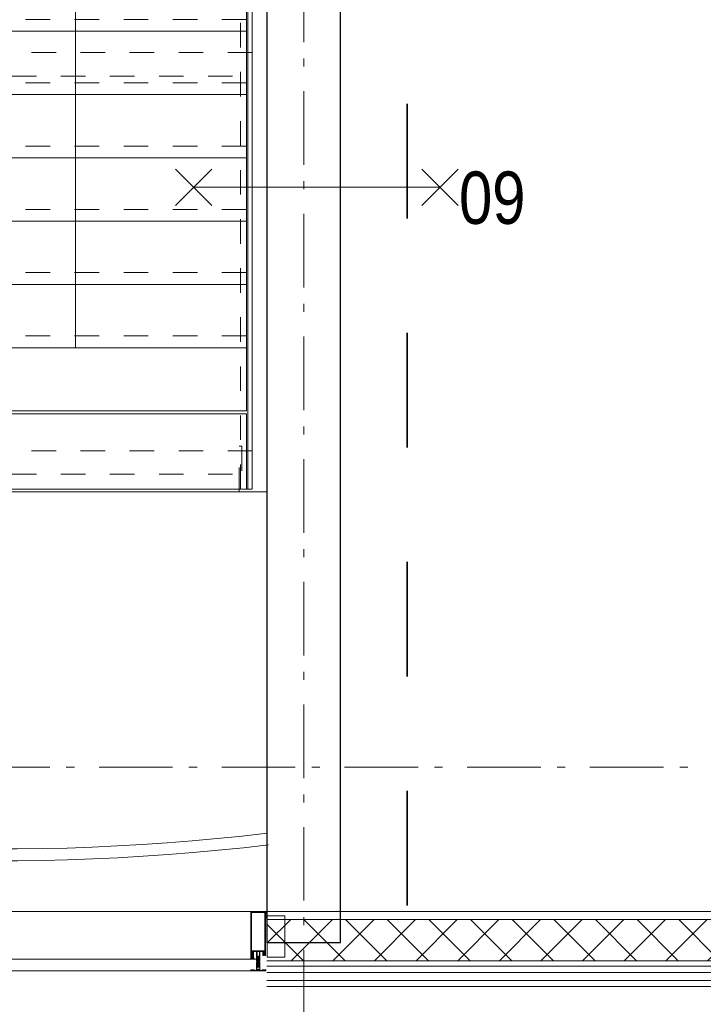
# Model space of a CAD drawing. Header units: millimetres. Extents: x 45699 to 251499, y 244 to 86446.
# Tile 139 of 240: x 229365 to 231686, y 8235 to 11579. Entities that reach past the tile are written whole.
import ezdxf

# ---------------------------------------------------------------- set-up
doc = ezdxf.new("R2010")
doc.units = ezdxf.units.MM
doc.header["$LTSCALE"] = 400
for name, pattern in [('STYLE_01', [0.416641, 0.208282, -0.208359]), ('STYLE_06', [1.041641, 0.625, -0.208282, 0.069427, -0.138931]), ('STYLE_16', [0.177165, 0.11811, -0.059055]), ('STYLE_22', [1.944444, 0.972222, -0.972222])]:
    doc.linetypes.add(name, pattern=pattern)
for name, color, linetype, lineweight in [('BA-Brandveiligheid', 7, 'Continuous', 15), ('Buitenkozijnen', 140, 'Continuous', 15), ('Fragmentaanduiding', 1, 'STYLE_22', 35), ('leuning', 43, 'Continuous', 5), ('Lijn-afbreek', 140, 'STYLE_06', 15), ('mat-beton (ihwg)', 5, 'Continuous', 25), ('None', 7, 'Continuous', 9)]:
    doc.layers.add(name, color=color, linetype=linetype, lineweight=lineweight)
doc.styles.add('Arial Narrow', font='ARIALN.TTF', dxfattribs={"height": 222.25})

# ---------------------------------------------------------------- blocks, each defined once
blk = doc.blocks.new('*U455')
at = {"layer": 'Lijn-afbreek', "color": 43, "linetype": 'Continuous', "lineweight": 9}
for p, q in [((40141.1, -32440), (40141.1, -32200)), ((41251.1, -32440), (41251.1, -32200)), ((41251.1, -32225), (40141.1, -32225))]:
    blk.add_line(p, q, dxfattribs=at)
at = {"layer": 'Lijn-afbreek', "color": 43, "linetype": 'STYLE_01', "lineweight": 9}
blk.add_line((41251.1, -32400), (40141.1, -32400), dxfattribs=at)
blk = doc.blocks.new('*U456')
at = {"layer": 'Lijn-afbreek', "color": 43, "linetype": 'STYLE_01', "lineweight": 9}
blk.add_line((41251.1, -32615), (40141.1, -32615), dxfattribs=at)
at = {"layer": 'Lijn-afbreek', "color": 43, "linetype": 'Continuous', "lineweight": 9}
for p, q in [((41251.1, -32655), (40141.1, -32655)), ((40141.1, -32895), (40141.1, -32655)), ((41251.1, -32895), (41251.1, -32655))]:
    blk.add_line(p, q, dxfattribs=at)
blk = doc.blocks.new('*U457')
at = {"layer": 'Lijn-afbreek', "color": 43, "linetype": 'STYLE_01', "lineweight": 9}
blk.add_line((41251.1, -32830), (40141.1, -32830), dxfattribs=at)
at = {"layer": 'Lijn-afbreek', "color": 43, "linetype": 'Continuous', "lineweight": 9}
for p, q in [((41251.1, -32870), (40141.1, -32870)), ((40141.1, -33110), (40141.1, -32870)), ((41251.1, -33110), (41251.1, -32870))]:
    blk.add_line(p, q, dxfattribs=at)
blk = doc.blocks.new('*U458')
at = {"layer": 'Lijn-afbreek', "color": 43, "linetype": 'STYLE_01', "lineweight": 9}
blk.add_line((41251.1, -32400), (40141.1, -32400), dxfattribs=at)
at = {"layer": 'Lijn-afbreek', "color": 43, "linetype": 'Continuous', "lineweight": 9}
for p, q in [((41251.1, -32440), (40141.1, -32440)), ((40141.1, -32680), (40141.1, -32440)), ((41251.1, -32680), (41251.1, -32440))]:
    blk.add_line(p, q, dxfattribs=at)
blk = doc.blocks.new('*U459')
at = {"layer": 'Lijn-afbreek', "color": 43, "linetype": 'Continuous', "lineweight": 9}
for p, q in [((40141.1, -32225), (40141.1, -31985)), ((41251.1, -32225), (41251.1, -31985)), ((41251.1, -32010), (40141.1, -32010))]:
    blk.add_line(p, q, dxfattribs=at)
at = {"layer": 'Lijn-afbreek', "color": 43, "linetype": 'STYLE_01', "lineweight": 9}
blk.add_line((41251.1, -32185), (40141.1, -32185), dxfattribs=at)
blk = doc.blocks.new('*U460')
at = {"layer": 'Lijn-afbreek', "color": 43, "linetype": 'Continuous', "lineweight": 9}
for p, q in [((40141.1, -32010), (40141.1, -31770)), ((41251.1, -32010), (41251.1, -31770)), ((41251.1, -31795), (40141.1, -31795))]:
    blk.add_line(p, q, dxfattribs=at)
at = {"layer": 'Lijn-afbreek', "color": 43, "linetype": 'STYLE_01', "lineweight": 9}
blk.add_line((41251.1, -31970), (40141.1, -31970), dxfattribs=at)
blk = doc.blocks.new('*U461')
at = {"layer": 'Lijn-afbreek', "color": 43, "linetype": 'Continuous', "lineweight": 9}
for p, q in [((40141.1, -31795), (40141.1, -31555)), ((41251.1, -31795), (41251.1, -31555)), ((41251.1, -31580), (40141.1, -31580))]:
    blk.add_line(p, q, dxfattribs=at)
at = {"layer": 'Lijn-afbreek', "color": 43, "linetype": 'STYLE_01', "lineweight": 9}
blk.add_line((41251.1, -31755), (40141.1, -31755), dxfattribs=at)
blk = doc.blocks.new('*U462')
at = {"layer": 'Lijn-afbreek', "color": 43, "linetype": 'Continuous', "lineweight": 9}
for p, q in [((41251.1, -31325), (40141.1, -31325)), ((41251.1, -31580), (41251.1, -31325)), ((40141.1, -31580), (40141.1, -31340))]:
    blk.add_line(p, q, dxfattribs=at)
at = {"layer": 'Lijn-afbreek', "color": 43, "linetype": 'STYLE_01', "lineweight": 9}
blk.add_line((41251.1, -31540), (40141.1, -31540), dxfattribs=at)
blk = doc.blocks.new('*U463')
at = {"layer": 'Lijn-afbreek', "color": 43, "linetype": 'STYLE_01', "lineweight": 9}
blk.add_line((41251.1, -33045), (40141.1, -33045), dxfattribs=at)
at = {"layer": 'Lijn-afbreek', "color": 43, "linetype": 'Continuous', "lineweight": 9}
for p, q in [((40141.1, -33300), (40141.1, -33060)), ((41251.1, -33300), (41251.1, -33060)), ((41251.1, -33085), (40141.1, -33085)), ((41251.1, -33300), (40141.1, -33300))]:
    blk.add_line(p, q, dxfattribs=at)
blk = doc.blocks.new('*U464')
at = {"layer": 'Lijn-afbreek', "color": 8, "linetype": 'Continuous', "lineweight": 5}
blk.add_line((40670.6, -33085), (40670.6, -31580), dxfattribs=at)
at = {"layer": 'Lijn-afbreek', "color": 43, "linetype": 'Continuous', "lineweight": 9}
blk.add_lwpolyline([(40141.1, -33310), (41251.1, -33310), (41251.1, -33565), (40141.1, -33565)], close=True, dxfattribs=at)
at = {"layer": 'Lijn-afbreek', "color": 8, "lineweight": 5}
blk.add_solid([(40670.6, -31580), (40713.1, -31738.7), (40628.1, -31738.7)], dxfattribs=at)
at = {"layer": 'None', "color": 7}
for name in ['*U462', '*U461', '*U460', '*U459', '*U455', '*U458', '*U456', '*U457', '*U463']:
    blk.add_blockref(name, (0, 0), dxfattribs=at)
blk = doc.blocks.new('*U465')
at = {"layer": 'None', "color": 140, "linetype": 'Continuous', "lineweight": 15}
for radius in [7670.6, 7710.6]:
    blk.add_arc((40415.7, -27117.3), radius, 256.46985, 276.77876, dxfattribs=at)
blk = doc.blocks.new('*U466')
at = {"layer": 'leuning', "color": 140, "linetype": 'STYLE_01', "lineweight": 15}
for p, q in [((41231.1, -33565), (41231.1, -31325)), ((41271.1, -33565), (41271.1, -31325)), ((41271.1, -33565), (41231.1, -33565))]:
    blk.add_line(p, q, dxfattribs=at)
at = {"layer": 'Lijn-afbreek', "color": 43, "linetype": 'Continuous', "lineweight": 9}
blk.add_lwpolyline([(41256.1, -31325), (41271.1, -31325), (41271.1, -33565), (41256.1, -33565)], close=True, dxfattribs=at)
at = {"layer": 'Lijn-afbreek', "color": 43, "linetype": 'STYLE_01', "lineweight": 9}
for points in [[(41271.1, -32082.4), (40121.1, -32082.4), (40121.1, -32162.4), (41271.1, -32162.4)], [(41271.1, -33435), (40121.1, -33435), (40121.1, -33515), (41271.1, -33515)]]:
    blk.add_lwpolyline(points, close=True, dxfattribs=at)
at = {"layer": 'None', "color": 43, "linetype": 'STYLE_01', "lineweight": 9}
blk.add_lwpolyline([(41226.1, -33419.8), (41236.1, -33419.8), (41236.1, -33575), (41226.1, -33575)], close=True, dxfattribs=at)
at = {"layer": 'None', "color": 140, "linetype": 'Continuous', "lineweight": 15, "flags": 128}
blk.add_lwpolyline([(41321.1, -34575), (41321.1, -33575), (38621.1, -33575)], dxfattribs=at)
at = {"layer": 'None', "color": 7}
for name in ['*U464', '*U465']:
    blk.add_blockref(name, (0, 0), dxfattribs=at)
blk = doc.blocks.new('*X500')
at = {"layer": 'None', "lineweight": 5}
for p, q in [((22.5, -118.9), (141.4, 0)), ((22.5, -260.3), (162.5, -120.3)), ((22.5, -401.8), (162.5, -261.8)), ((22.5, -543.2), (162.5, -403.2)), ((22.5, -684.6), (162.5, -544.6)), ((22.5, -826), (162.5, -686)), ((22.5, -967.4), (162.5, -827.4)), ((22.5, -1108.9), (162.5, -968.9)), ((22.5, -1250.3), (162.5, -1110.3)), ((22.5, -1391.7), (162.5, -1251.7)), ((22.5, -1533.1), (162.5, -1393.1)), ((22.5, -1674.6), (162.5, -1534.6)), ((38.5, -1800), (162.5, -1676))]:
    blk.add_line(p, q, dxfattribs=at)
at = {"layer": 'None', "lineweight": 13}
for p, q in [((141.4, 0), (162.5, -21.1)), ((22.5, -22.5), (162.5, -162.5)), ((22.5, -163.9), (162.5, -303.9)), ((22.5, -305.3), (162.5, -445.3)), ((22.5, -446.7), (162.5, -586.7)), ((22.5, -588.1), (162.5, -728.1)), ((22.5, -729.5), (162.5, -869.5)), ((22.5, -870.9), (162.5, -1010.9)), ((22.5, -1012.3), (162.5, -1152.3)), ((22.5, -1153.7), (162.5, -1293.7)), ((22.5, -1295.1), (162.5, -1435.1)), ((22.5, -1436.5), (162.5, -1576.5)), ((22.5, -1577.9), (162.5, -1717.9)), ((22.5, -1719.3), (103.2, -1800))]:
    blk.add_line(p, q, dxfattribs=at)
blk = doc.blocks.new('HoutSkeletBouw element 1800mm (2D)')
at = {"layer": 'None', "color": 140, "lineweight": 15}
for p, q in [((-5, -1800), (-5, 0)), ((22.5, -1800), (22.5, 0)), ((162.5, -1800), (162.5, 0)), ((180.5, -1800), (180.5, 0)), ((230, -1800), (230, 0)), ((250, -1800), (250, 0))]:
    blk.add_line(p, q, dxfattribs=at)
at = {"layer": 'None', "color": 140, "linetype": 'Continuous', "lineweight": 15}
for p, q in [((22.5, -1800), (22.5, 0)), ((162.5, -1800), (162.5, 0))]:
    blk.add_line(p, q, dxfattribs=at)
at = {"layer": 'None', "color": 8, "linetype": 'Continuous', "lineweight": 5}
blk.add_line((202.5, 0), (202.5, -1800), dxfattribs=at)
at = {"layer": 'None', "color": 140, "linetype": 'Continuous', "lineweight": 15}
blk.add_lwpolyline([(22.5, 30), (162.5, 30), (162.5, -30), (22.5, -30)], close=True, dxfattribs=at)
at = {"layer": 'None', "color": 140}
blk.add_blockref('*X500', (0, 0), dxfattribs=at)
blk = doc.blocks.new('*U824')
at = {"layer": 'None', "color": 140, "linetype": 'Continuous', "lineweight": 15}
blk.add_lwpolyline([(41316.1, -35002), (41321.1, -35002), (41321.1, -35014.5), (41316.1, -35014.5)], close=True, dxfattribs=at)
blk.add_open_spline([(41316.1, -35002), (41318.6, -35007), (41321.1, -35002)], degree=2, dxfattribs=at)
at = {"layer": 'None', "color": 43, "linetype": 'Continuous', "lineweight": 9}
blk.add_open_spline([(41317.3, -35008), (41317.9, -35007), (41318.6, -35007), (41319.2, -35007), (41319.8, -35008), (41320.4, -35009), (41320.7, -35010.8), (41321.1, -35012.5), (41321.1, -35016.5), (41320.7, -35018.2), (41320.4, -35020), (41319.8, -35021), (41319.2, -35022), (41318.6, -35022), (41317.9, -35022), (41317.3, -35021), (41316.7, -35020), (41316.4, -35018.2), (41316.1, -35016.5), (41316.1, -35012.5), (41316.4, -35010.8), (41316.7, -35009), (41317.3, -35008)], degree=2, knots=[0, 0, 0, 0.050228, 0.050228, 0.100454, 0.100454, 0.187421, 0.187421, 0.300233, 0.413046, 0.413046, 0.5, 0.5, 0.550228, 0.550228, 0.600454, 0.600454, 0.687421, 0.687421, 0.800233, 0.913046, 0.913046, 1, 1, 1], dxfattribs=at)
blk = doc.blocks.new('*U831')
at = {"layer": 'None', "color": 8, "lineweight": 5}
for p, q in [((41293.5, -35158), (41288.6, -35158.8)), ((41293.5, -35159.6), (41288.6, -35160.4)), ((41293.5, -35161.2), (41288.6, -35162)), ((41293.5, -35162.8), (41288.6, -35163.6)), ((41293.5, -35164.4), (41288.6, -35165.2)), ((41293.5, -35167.6), (41288.6, -35168.4)), ((41293.5, -35169.2), (41288.6, -35170)), ((41293.5, -35170.8), (41288.6, -35171.6)), ((41293.5, -35174), (41288.6, -35174.8)), ((41293.5, -35175.6), (41288.6, -35176.4)), ((41293.5, -35177.2), (41288.6, -35178)), ((41293.5, -35178.8), (41288.6, -35179.6)), ((41293.5, -35180.4), (41288.6, -35181.2)), ((41293.5, -35182), (41288.6, -35182.8)), ((41293, -35185.3), (41288.6, -35186)), ((41292.8, -35156.5), (41289.1, -35157.1)), ((41289.3, -35158), (41289.5, -35157.4)), ((41292.6, -35184.9), (41289.3, -35185.7)), ((41289.6, -35184.7), (41292, -35184.2)), ((41291.8, -35183.9), (41290.1, -35184.2)), ((41291.3, -35183.6), (41290.4, -35183.8)), ((41293.5, -35172.4), (41291.8, -35172.7)), ((41292.3, -35156.8), (41292.7, -35157.7)), ((41293.5, -35183.6), (41292.9, -35183.7)), ((41293.5, -35186.8), (41288.6, -35187.6))]:
    blk.add_line(p, q, dxfattribs=at)
at = {"layer": 'None', "color": 8, "linetype": 'Continuous', "lineweight": 5}
for p, q in [((41289.3, -35158.5), (41289.3, -35158)), ((41289.3, -35160.1), (41289.3, -35159.2)), ((41289.3, -35161.7), (41289.3, -35160.8)), ((41289.3, -35163.3), (41289.3, -35162.4)), ((41289.3, -35164.9), (41289.3, -35164)), ((41289.3, -35166.2), (41289.3, -35165.6)), ((41289.3, -35168.1), (41289.3, -35167.2)), ((41289.3, -35169.7), (41289.3, -35168.8)), ((41289.3, -35171.3), (41289.3, -35170.4)), ((41289.3, -35172.7), (41289.3, -35172)), ((41289.3, -35174.5), (41289.3, -35173.7)), ((41289.3, -35176.1), (41289.3, -35175.2)), ((41289.3, -35177.7), (41289.3, -35176.8)), ((41289.3, -35179.3), (41289.3, -35178.4)), ((41289.3, -35180.9), (41289.3, -35180)), ((41289.3, -35182.5), (41289.3, -35181.6)), ((41289.3, -35183.6), (41289.3, -35183.2)), ((41289.3, -35185.7), (41289.3, -35185.2)), ((41292.8, -35159.2), (41292.8, -35158.4)), ((41292.8, -35160.8), (41292.8, -35160)), ((41292.8, -35162.4), (41292.8, -35161.6)), ((41292.8, -35164), (41292.8, -35163.2)), ((41292.8, -35165.6), (41292.8, -35164.8)), ((41292.8, -35167.2), (41292.9, -35167.2)), ((41292.8, -35168.8), (41292.8, -35168)), ((41292.8, -35170.4), (41292.8, -35169.6)), ((41292.8, -35172), (41292.8, -35171.2)), ((41292.8, -35175.2), (41292.8, -35174.4)), ((41292.8, -35176.8), (41292.8, -35176)), ((41292.8, -35178.4), (41292.8, -35177.6)), ((41292.8, -35180), (41292.8, -35179.2)), ((41292.8, -35181.6), (41292.8, -35180.8)), ((41292.8, -35183.2), (41292.8, -35182.4)), ((41292.8, -35186.4), (41292.8, -35185.6)), ((41289.3, -35187.3), (41289.3, -35186.4)), ((41289.3, -35188.9), (41289.3, -35188)), ((41292.8, -35188), (41292.8, -35187.2))]:
    blk.add_line(p, q, dxfattribs=at)
at = {"layer": 'None', "color": 8, "lineweight": 5, "flags": 128}
for points in [[(41286.1, -35171.7), (41286.1, -35171.7, 0.414214), (41285.6, -35172.2), (41285.6, -35189.9), (41285.6, -35189.9, 0.414214), (41286.1, -35190.4), (41287.1, -35190.4), (41287.1, -35190.4, 0.414214), (41287.6, -35189.9), (41287.6, -35189.9, 0.414214), (41287.1, -35189.4), (41286.6, -35189.4), (41286.6, -35186.2), (41286.6, -35186.2, -0.414214), (41287.1, -35185.7), (41288.3, -35185.7), (41288.3, -35185.7, 0.221695), (41289.1, -35185.3), (41290.3, -35183.9), (41290.3, -35183.9, -0.466308), (41291.8, -35183.9), (41293, -35185.3), (41293, -35185.3, 0.221695), (41293.8, -35185.7), (41295.1, -35185.7), (41295.1, -35185.7, -0.414214), (41295.6, -35186.2), (41295.6, -35189.4), (41295.1, -35189.4), (41295.1, -35189.4, 0.414214), (41294.6, -35189.9), (41294.6, -35189.9, 0.414214), (41295.1, -35190.4), (41296.1, -35190.4), (41296.1, -35190.4, 0.414214), (41296.6, -35189.9), (41296.6, -35172.2), (41296.6, -35172.2, 0.414214), (41296.1, -35171.7), (41295.8, -35171.7), (41295.8, -35172.4), (41295.8, -35172.4, -0.414214), (41295.5, -35172.7), (41295.2, -35172.7), (41295.2, -35172.7, -0.414214), (41294.4, -35171.9), (41294.4, -35168), (41294.4, -35168, -0.414214), (41295.2, -35167.2), (41295.5, -35167.2), (41295.5, -35167.2, -0.414214), (41295.8, -35167.5), (41295.8, -35168.2), (41296.1, -35168.2), (41296.1, -35168.2, 0.414214), (41296.6, -35167.7), (41296.6, -35155), (41296.6, -35155, 0.351868), (41296.3, -35154.7), (41296.3, -35154.7, 0.351868), (41296, -35154.9), (41295.2, -35156.6), (41295.2, -35156.6, 0.314902), (41295.2, -35156.8), (41295.5, -35157.1), (41295.5, -35157.1, -0.198912), (41295.6, -35157.3), (41295.6, -35157.5), (41295.6, -35157.5, -0.198912), (41295.5, -35157.7), (41295.2, -35158), (41295.2, -35158, 0.414214), (41295.2, -35158.2), (41295.5, -35158.5), (41295.5, -35158.5, -0.198912), (41295.6, -35158.7), (41295.6, -35158.9), (41295.6, -35158.9, -0.198912), (41295.5, -35159.1), (41295.2, -35159.4), (41295.2, -35159.4, 0.414214), (41295.2, -35159.6), (41295.5, -35159.9), (41295.5, -35159.9, -0.198912), (41295.6, -35160.1), (41295.6, -35160.6), (41295.6, -35160.6, -0.087489), (41295.5, -35160.7), (41295.3, -35161.5), (41295.3, -35165.9), (41295.3, -35165.9, -0.414214), (41295, -35166.2), (41287.2, -35166.2), (41287.2, -35166.2, -0.414214), (41286.9, -35165.9), (41286.9, -35161.5), (41286.6, -35160.7), (41286.6, -35160.7, -0.087489), (41286.6, -35160.6), (41286.6, -35160.1), (41286.6, -35160.1, -0.198912), (41286.6, -35159.9), (41286.9, -35159.6), (41286.9, -35159.6, 0.414214), (41286.9, -35159.4), (41286.6, -35159.1), (41286.6, -35159.1, -0.198912), (41286.6, -35158.9), (41286.6, -35158.7), (41286.6, -35158.7, -0.198912), (41286.6, -35158.5), (41286.9, -35158.2), (41286.9, -35158.2, 0.414214), (41286.9, -35158), (41286.6, -35157.7), (41286.6, -35157.7, -0.198912), (41286.6, -35157.5), (41286.6, -35157.3), (41286.6, -35157.3, -0.198912), (41286.6, -35157.1), (41286.9, -35156.8), (41286.9, -35156.8, 0.314902), (41286.9, -35156.6), (41286.1, -35154.9), (41286.1, -35154.9, 0.351868), (41285.8, -35154.7), (41285.8, -35154.7, 0.351868), (41285.6, -35155), (41285.6, -35167.7), (41285.6, -35167.7, 0.414214), (41286.1, -35168.2), (41286.4, -35168.2), (41286.4, -35167.5), (41286.4, -35167.5, -0.414214), (41286.7, -35167.2), (41287, -35167.2), (41287, -35167.2, -0.414214), (41287.8, -35168), (41287.8, -35171.9), (41287.8, -35171.9, -0.414214), (41287, -35172.7), (41286.7, -35172.7), (41286.7, -35172.7, -0.414214), (41286.4, -35172.4), (41286.4, -35171.7)], [(41286.6, -35179.1, -0.414214), (41287.1, -35178.6), (41288.4, -35178.6), (41288.4, -35178.6, 0.414214), (41288.6, -35178.4), (41288.6, -35177.8), (41288.6, -35177.8, 0.414214), (41288.4, -35177.6), (41287.1, -35177.6), (41287.1, -35177.6, -0.414214), (41286.6, -35177.1), (41286.6, -35174.2), (41286.6, -35174.2, -0.414214), (41287.1, -35173.7), (41295.1, -35173.7), (41295.1, -35173.7, -0.414214), (41295.6, -35174.2), (41295.6, -35177.1), (41295.6, -35177.1, -0.414214), (41295.1, -35177.6), (41293.8, -35177.6), (41293.8, -35177.6, 0.414214), (41293.6, -35177.8), (41293.6, -35178.4), (41293.6, -35178.4, 0.414214), (41293.8, -35178.6), (41295.1, -35178.6), (41295.1, -35178.6, -0.414214), (41295.6, -35179.1), (41295.6, -35184.2), (41295.6, -35184.2, -0.414214), (41295.1, -35184.7), (41294, -35184.7), (41294, -35184.7, -0.221695), (41293.6, -35184.5), (41292.6, -35183.3), (41292.6, -35183.3, 0.466308), (41289.5, -35183.3), (41288.5, -35184.5), (41288.5, -35184.5, -0.221695), (41288.1, -35184.7), (41287.1, -35184.7), (41287.1, -35184.7, -0.414214), (41286.6, -35184.2), (41286.6, -35179.1)], [(41289.3, -35167.2), (41292.9, -35167.2), (41292.9, -35167.2, -0.414214), (41293.4, -35167.7), (41293.4, -35172.5), (41293.4, -35172.5, -0.414214), (41293.2, -35172.7), (41289, -35172.7), (41289, -35172.7, -0.414214), (41288.8, -35172.5), (41288.8, -35167.7), (41288.8, -35167.7, -0.414214), (41289.3, -35167.2, -0.414214)]]:
    blk.add_lwpolyline(points, format="xyb", close=True, dxfattribs=at)
for points in [[(41289.3, -35158.5), (41288.6, -35158.8), (41289.3, -35159.2), (41292.8, -35158.4), (41293.5, -35158), (41292.8, -35157.6)], [(41289.3, -35160.1), (41288.6, -35160.4), (41289.3, -35160.8), (41292.8, -35160), (41293.5, -35159.6), (41292.8, -35159.2)], [(41289.3, -35161.7), (41288.6, -35162), (41289.3, -35162.4), (41292.8, -35161.6), (41293.5, -35161.2), (41292.8, -35160.8)], [(41289.3, -35163.3), (41288.6, -35163.6), (41289.3, -35164), (41292.8, -35163.2), (41293.5, -35162.8), (41292.8, -35162.4)], [(41289.3, -35164.9), (41288.6, -35165.2), (41289.3, -35165.6), (41292.8, -35164.8), (41293.5, -35164.4), (41292.8, -35164)], [(41289.3, -35168.1), (41288.6, -35168.4), (41289.3, -35168.8), (41292.8, -35168), (41293.5, -35167.6), (41292.8, -35167.2)], [(41289.3, -35169.7), (41288.6, -35170), (41289.3, -35170.4), (41292.8, -35169.6), (41293.5, -35169.2), (41292.8, -35168.8)], [(41289.3, -35171.3), (41288.6, -35171.6), (41289.3, -35172), (41292.8, -35171.2), (41293.5, -35170.8), (41292.8, -35170.4)], [(41289.3, -35174.5), (41288.6, -35174.8), (41289.3, -35175.2), (41292.8, -35174.4), (41293.5, -35174), (41292.8, -35173.6)], [(41289.3, -35176.1), (41288.6, -35176.4), (41289.3, -35176.8), (41292.8, -35176), (41293.5, -35175.6), (41292.8, -35175.2)], [(41289.3, -35177.7), (41288.6, -35178), (41289.3, -35178.4), (41292.8, -35177.6), (41293.5, -35177.2), (41292.8, -35176.8)], [(41289.3, -35179.3), (41288.6, -35179.6), (41289.3, -35180), (41292.8, -35179.2), (41293.5, -35178.8), (41292.8, -35178.4)], [(41289.3, -35180.9), (41288.6, -35181.2), (41289.3, -35181.6), (41292.8, -35180.8), (41293.5, -35180.4), (41292.8, -35180)], [(41289.5, -35157.4), (41289.1, -35157.1), (41289.8, -35156.8), (41292.1, -35156.2), (41292.8, -35156.5), (41292.3, -35156.8)], [(41289.3, -35187.3), (41288.6, -35187.6), (41289.3, -35188), (41292.8, -35187.2), (41293.5, -35186.8), (41292.8, -35186.4)]]:
    blk.add_lwpolyline(points, close=True, dxfattribs=at)
for points in [[(41289.3, -35182.5), (41288.6, -35182.8), (41289.3, -35183.2), (41289.7, -35183.1)], [(41289.3, -35185.7), (41288.6, -35186), (41289.3, -35186.4), (41292.8, -35185.6), (41293.1, -35185.4)], [(41291.6, -35182.6), (41292.8, -35182.4), (41293.5, -35182), (41292.8, -35181.6), (41289.3, -35182.5)], [(41289.8, -35156.8), (41291.1, -35153.7), (41292.1, -35156.2)], [(41293.5, -35166), (41292.8, -35165.6), (41291.1, -35166.1)], [(41292.9, -35172.7), (41293.5, -35172.4), (41292.8, -35172), (41291.1, -35172.5)], [(41293.1, -35183.8), (41293.5, -35183.6), (41292.8, -35183.2), (41292.6, -35183.3)]]:
    blk.add_lwpolyline(points, dxfattribs=at)
blk = doc.blocks.new('*U832')
at = {"layer": 'None', "color": 8, "lineweight": 5, "flags": 128}
for points in [[(41277.6, -35200.2), (41277.6, -35199.3), (41276.6, -35198.5), (41276.6, -35198.5, 0.36397), (41276.2, -35198.5), (41276.2, -35198.5), (41275.7, -35198.9), (41275.7, -35198.9, -0.36397), (41275.3, -35198.9), (41275.3, -35198.9), (41274.8, -35198.5), (41274.8, -35198.5, 0.36397), (41274.4, -35198.5), (41274.4, -35198.5), (41273.9, -35198.9), (41273.9, -35198.9, -0.36397), (41273.5, -35198.9), (41273.5, -35198.9), (41273, -35198.5), (41273, -35198.5, 0.36397), (41272.6, -35198.5), (41272.6, -35198.5), (41272.1, -35198.9), (41272.1, -35198.9, -0.36397), (41271.7, -35198.9), (41271.7, -35198.9), (41271.2, -35198.5), (41271.2, -35198.5, 0.36397), (41270.8, -35198.5), (41270.8, -35198.5), (41270.3, -35198.9), (41270.3, -35198.9, -0.36397), (41269.9, -35198.9), (41269.9, -35198.9), (41269.4, -35198.5), (41269.4, -35198.5, 0.36397), (41269, -35198.5), (41269, -35198.5), (41268.7, -35198.7), (41267.8, -35198.7), (41267.6, -35198.5), (41267.6, -35198.5, 0.36397), (41267.2, -35198.5), (41267.2, -35198.5), (41266.9, -35198.7), (41266.6, -35198.7), (41266.6, -35198.7, -0.267949), (41266.3, -35198.5), (41266.3, -35198.5), (41266.1, -35198.2), (41266.1, -35198.2, 0.339454), (41265.8, -35198.1), (41265.8, -35198.1, 0.339454), (41265.6, -35198.4), (41265.6, -35198.4), (41265.6, -35201.8), (41265.6, -35201.8, 0.414214), (41265.9, -35202.1), (41265.9, -35202.1), (41266.8, -35202.1), (41266.8, -35202.1, 0.414214), (41267.1, -35201.8), (41267.1, -35201.8), (41267.1, -35200.1), (41267.1, -35200.1, 0.236068), (41266.9, -35199.9), (41266.9, -35199.9), (41266.9, -35199.9, -0.548276), (41267, -35199.6), (41267, -35199.6, -0.548276), (41267.2, -35199.8), (41267.2, -35199.8), (41267.2, -35199.8, 0.250388), (41267.5, -35199.7), (41267.5, -35199.7), (41268.3, -35199.7), (41268.3, -35199.7, -0.414214), (41268.6, -35200), (41268.6, -35200), (41268.6, -35200.7), (41268.6, -35200.7, 0.414214), (41268.9, -35201), (41268.9, -35201), (41269, -35201), (41269, -35201, 0.131652), (41269.3, -35200.9), (41269.3, -35200.9), (41270.6, -35200.2), (41277.6, -35200.2)], [(41285.1, -35198.1), (41285.1, -35198.1, -0.388879), (41282.4, -35200.6), (41282.4, -35200.6), (41270.6, -35200.6), (41269.4, -35201.3), (41268.2, -35201.3), (41268.2, -35200.1), (41267.3, -35200.1), (41267.3, -35202.2), (41314.9, -35202.2), (41314.9, -35200.1), (41314, -35200.1), (41314, -35201.3), (41312.7, -35201.3), (41311.5, -35200.6), (41299.7, -35200.6), (41299.7, -35200.6, -0.388879), (41297, -35198.1), (41297, -35198.1), (41296.4, -35190.6), (41293.6, -35190.6), (41293.6, -35188.6), (41288.6, -35188.6), (41288.6, -35190.6), (41285.7, -35190.6), (41285.1, -35198.1)], [(41304.6, -35200.2), (41304.6, -35199.3), (41305.6, -35198.5), (41305.6, -35198.5, -0.36397), (41306, -35198.5), (41306, -35198.5), (41306.5, -35198.9), (41306.5, -35198.9, 0.36397), (41306.9, -35198.9), (41306.9, -35198.9), (41307.4, -35198.5), (41307.4, -35198.5, -0.36397), (41307.8, -35198.5), (41307.8, -35198.5), (41308.3, -35198.9), (41308.3, -35198.9, 0.36397), (41308.7, -35198.9), (41308.7, -35198.9), (41309.2, -35198.5), (41309.2, -35198.5, -0.36397), (41309.6, -35198.5), (41309.6, -35198.5), (41310.1, -35198.9), (41310.1, -35198.9, 0.36397), (41310.5, -35198.9), (41310.5, -35198.9), (41311, -35198.5), (41311, -35198.5, -0.36397), (41311.4, -35198.5), (41311.4, -35198.5), (41311.9, -35198.9), (41311.9, -35198.9, 0.36397), (41312.3, -35198.9), (41312.3, -35198.9), (41312.8, -35198.5), (41312.8, -35198.5, -0.36397), (41313.2, -35198.5), (41313.2, -35198.5), (41313.4, -35198.7), (41314.3, -35198.7), (41314.6, -35198.5), (41314.6, -35198.5, -0.36397), (41315, -35198.5), (41315, -35198.5), (41315.2, -35198.7), (41315.6, -35198.7), (41315.6, -35198.7, 0.267949), (41315.8, -35198.5), (41315.8, -35198.5), (41316, -35198.2), (41316, -35198.2, -0.339454), (41316.3, -35198.1), (41316.3, -35198.1, -0.339454), (41316.6, -35198.4), (41316.6, -35198.4), (41316.6, -35201.8), (41316.6, -35201.8, -0.414214), (41316.3, -35202.1), (41316.3, -35202.1), (41315.4, -35202.1), (41315.4, -35202.1, -0.414214), (41315.1, -35201.8), (41315.1, -35201.8), (41315.1, -35200.1), (41315.1, -35200.1, -0.236068), (41315.2, -35199.9), (41315.2, -35199.9), (41315.2, -35199.9, 0.548276), (41315.1, -35199.6), (41315.1, -35199.6, 0.548276), (41314.9, -35199.8), (41314.9, -35199.8), (41314.9, -35199.8, -0.250388), (41314.7, -35199.7), (41314.7, -35199.7), (41313.9, -35199.7), (41313.9, -35199.7, 0.414214), (41313.6, -35200), (41313.6, -35200), (41313.6, -35200.7), (41313.6, -35200.7, -0.414214), (41313.3, -35201), (41313.3, -35201), (41313.1, -35201), (41313.1, -35201, -0.131652), (41312.8, -35200.9), (41312.8, -35200.9), (41311.6, -35200.2), (41304.6, -35200.2)]]:
    blk.add_lwpolyline(points, format="xyb", close=True, dxfattribs=at)
blk = doc.blocks.new('*U833')
at = {"layer": 'None', "color": 8, "linetype": 'STYLE_16', "lineweight": 5}
for p, q in [((41288.8, -35197.5), (41291.1, -35196.9)), ((41288.8, -35199.1), (41288.8, -35197.5)), ((41289.6, -35199.3), (41289.6, -35197.4)), ((41290.1, -35199.4), (41290.1, -35197.5)), ((41293.3, -35197.5), (41291.1, -35196.9)), ((41292.1, -35199.4), (41292.1, -35197.5)), ((41292.6, -35199.3), (41292.6, -35197.4)), ((41293.3, -35199.1), (41293.3, -35197.5))]:
    blk.add_line(p, q, dxfattribs=at)
at = {"layer": 'None', "color": 8, "lineweight": 5, "flags": 128}
blk.add_lwpolyline([(41291.1, -35199.5), (41291.1, -35199.5, -0.163834), (41286.7, -35198), (41286.7, -35198), (41286.7, -35198, -0.234469), (41286.3, -35197.2), (41286.3, -35197.2), (41286.3, -35196), (41295.8, -35196), (41295.8, -35197.2), (41295.8, -35197.2, -0.234469), (41295.4, -35198), (41295.4, -35198), (41295.4, -35198, -0.163834), (41291.1, -35199.5)], format="xyb", close=True, dxfattribs=at)
at = {"layer": 'None', "color": 8, "linetype": 'STYLE_16', "lineweight": 5}
for centre, radius, start, end in [((41289.4, -35200.8), 3.38, 79.3357, 100.6643), ((41291.1, -35205.6), 8.16, 82.9585, 97.0415), ((41291.1, -35202.8), 3.5, 73.4149, 106.5851), ((41292.7, -35200.8), 3.38, 79.3357, 100.6643)]:
    blk.add_arc(centre, radius, start, end, dxfattribs=at)
blk = doc.blocks.new('*U834')
at = {"layer": 'None', "color": 8, "lineweight": 5, "flags": 128}
for points in [[(41315.9, -35000), (41266.3, -35000), (41266.3, -35150), (41269.1, -35150), (41269.1, -35145.4), (41268.6, -35145.4), (41268.6, -35144), (41269.1, -35144), (41269.1, -35142.1), (41269.4, -35141.9), (41269.4, -35137.7), (41269.4, -35137.7, -0.414214), (41271.1, -35136), (41271.1, -35136, -0.414214), (41272.8, -35137.7), (41272.8, -35141.9), (41273, -35142.1), (41273, -35144), (41273.5, -35144), (41273.5, -35145.4), (41273, -35145.4), (41273, -35150), (41274.9, -35150), (41274.9, -35137.2), (41274.9, -35137.2, -0.414214), (41276.1, -35136), (41284.6, -35136), (41284.6, -35136, -0.414214), (41285.8, -35137.2), (41285.8, -35154.2), (41287.2, -35154.2), (41287.2, -35157), (41286.8, -35157.4), (41287.2, -35157.8), (41287.2, -35158.4), (41286.8, -35158.8), (41287.2, -35159.2), (41287.2, -35159.8), (41286.8, -35160.2), (41287.2, -35161.2), (41287.2, -35166), (41288.9, -35166), (41288.9, -35155.2), (41288.9, -35155.2, -0.414214), (41291.1, -35153), (41291.1, -35153, -0.414214), (41293.3, -35155.2), (41293.3, -35166), (41295, -35166), (41295, -35161.2), (41295.4, -35160.2), (41295, -35159.8), (41295, -35159.2), (41295.4, -35158.8), (41295, -35158.4), (41295, -35157.8), (41295.4, -35157.4), (41295, -35157), (41295, -35154.2), (41296.4, -35154.2), (41296.4, -35137.2), (41296.4, -35137.2, -0.414214), (41297.6, -35136), (41306.1, -35136), (41306.1, -35136, -0.414214), (41307.3, -35137.2), (41307.3, -35150), (41309.1, -35150), (41309.1, -35145.4), (41308.6, -35145.4), (41308.6, -35144), (41309.1, -35144), (41309.1, -35142.1), (41309.4, -35141.9), (41309.4, -35137.7), (41309.4, -35137.7, -0.414214), (41311.1, -35136), (41311.1, -35136, -0.414214), (41312.8, -35137.7), (41312.8, -35141.9), (41313, -35142.1), (41313, -35144), (41313.5, -35144), (41313.5, -35145.4), (41313, -35145.4), (41313, -35150), (41315.9, -35150)], [(41276.2, -35162.2), (41276.2, -35162.2, 0.390793), (41277.8, -35160.9), (41277.8, -35160.9, 0.390793), (41276.6, -35159.2), (41276.6, -35159.2, -0.352623), (41275.1, -35157.3), (41275.1, -35150.5), (41275.1, -35150.5, 0.414214), (41274.8, -35150.2), (41273.5, -35150.2), (41273, -35150.4), (41273, -35150.4, -0.520293), (41272.7, -35150.2), (41272.7, -35147.5), (41272.9, -35147.4), (41272.9, -35145.4), (41272.9, -35145.4, -0.577863), (41272.9, -35145.1), (41273, -35145.1), (41273, -35145.1, 0.366605), (41273.3, -35144.9), (41273.3, -35144.9, 0.366605), (41273.1, -35144.5), (41273.1, -35144.5, -0.130834), (41271.8, -35143.5), (41271.8, -35143.5, 0.439074), (41270.3, -35143.5), (41270.3, -35143.5, -0.133252), (41269, -35144.5), (41269, -35144.5, 0.366605), (41268.8, -35144.9), (41268.8, -35144.9, 0.366605), (41269.1, -35145.1), (41269.2, -35145.1), (41269.2, -35145.1, -0.577455), (41269.3, -35145.4), (41269.3, -35147.4), (41269.4, -35147.5), (41269.4, -35150.2), (41269.4, -35150.2, -0.52048), (41269.1, -35150.4), (41268.6, -35150.2), (41266.4, -35150.2), (41266.4, -35150.2, 0.414214), (41266.1, -35150.5), (41266.1, -35158.3), (41266.1, -35158.3, -0.255976), (41265.1, -35160), (41265.1, -35160, 0.749676), (41265.8, -35162.2), (41269.9, -35162.2), (41269.9, -35162.2, 0.414214), (41271.9, -35160.2), (41271.9, -35160.2, -0.402808), (41272.3, -35159.7), (41272.3, -35159.7, -0.402808), (41272.9, -35160.2), (41272.9, -35160.2, 0.233259), (41273.1, -35160.5), (41276.4, -35161), (41276.4, -35161, -0.419014), (41276.5, -35161.1), (41276.5, -35161.1, -0.419014), (41276.4, -35161.2), (41275.1, -35161.2), (41275.1, -35161.2, 0.414214), (41274.6, -35161.7), (41274.6, -35161.7, 0.414214), (41275.1, -35162.2)], [(41268.1, -35153.2), (41268.1, -35153.2, -0.414214), (41268.9, -35152.4), (41268.9, -35152.4, -0.414214), (41269.8, -35153.2), (41269.8, -35156.1), (41269.8, -35156.1, -0.414214), (41268.9, -35157), (41268.9, -35157, -0.414214), (41268.1, -35156.1)], [(41270.1, -35145.2, -0.29188), (41270.3, -35144.7), (41270.8, -35144.3), (41270.8, -35144.3, -0.344328), (41271.4, -35144.3), (41271.9, -35144.7), (41271.9, -35144.7, -0.29188), (41272, -35145.2), (41271.6, -35146.9), (41271.6, -35146.9, -0.348796), (41271.1, -35147.4), (41271.1, -35147.4, -0.348796), (41270.5, -35146.9), (41270.1, -35145.2)], [(41272.2, -35157, -0.414214), (41271.4, -35156.1), (41271.4, -35153.2), (41271.4, -35153.2, -0.414214), (41272.2, -35152.4), (41272.2, -35152.4, -0.414214), (41273.1, -35153.2), (41273.1, -35156.1), (41273.1, -35156.1, -0.414214), (41272.2, -35157)], [(41270.3, -35159.2), (41270.3, -35159.2, -0.552342), (41270.9, -35160.4), (41270.9, -35160.4, -0.263556), (41269.2, -35161.4), (41265.7, -35161.4), (41265.7, -35161.4, -0.437017), (41265.4, -35161.1), (41265.4, -35161.1, -0.437017), (41265.7, -35160.8), (41265.7, -35160.8, 0.396568), (41267.4, -35159.5), (41267.4, -35159.5, -0.418874), (41267.9, -35159)]]:
    blk.add_lwpolyline(points, format="xyb", close=True, dxfattribs=at)
for points in [[(41314, -35134.2), (41268.2, -35134.2), (41268.2, -35003.8), (41314, -35003.8)], [(41287.1, -35136), (41295.1, -35136), (41295.1, -35151.7), (41287.1, -35151.7)]]:
    blk.add_lwpolyline(points, close=True, dxfattribs=at)
at = {"layer": 'None', "color": 7}
for name in ['*U824', '*U831', '*U832', '*U833']:
    blk.add_blockref(name, (0, 0), dxfattribs=at)
blk = doc.blocks.new('*U835')
at = {"layer": 'Buitenkozijnen', "color": 43, "linetype": 'Continuous', "lineweight": 9}
blk.add_line((38641.1, -35000), (41346.1, -35000), dxfattribs=at)
at = {"layer": 'Buitenkozijnen', "color": 140, "linetype": 'Continuous', "lineweight": 15}
for p, q in [((38646.1, -35162.2), (41288.9, -35162.2)), ((38646.1, -35202.2), (41288.9, -35202.2))]:
    blk.add_line(p, q, dxfattribs=at)
at = {"layer": 'None', "color": 140, "linetype": 'Continuous', "lineweight": 15}
blk.add_lwpolyline([(41321.1, -35015), (41381.1, -35015), (41381.1, -35155), (41321.1, -35155)], close=True, dxfattribs=at)
at = {"layer": 'None', "color": 7}
blk.add_blockref('*U834', (0, 0), dxfattribs=at)
blk = doc.blocks.new('*U1194')
at = {"layer": 'mat-beton (ihwg)', "lineweight": 25}
for p, q in [((41321.1, -35105), (41321.1, -28810)), ((41571.1, -35105), (41571.1, -28810)), ((41321.1, -35105), (41571.1, -35105))]:
    blk.add_line(p, q, dxfattribs=at)
blk = doc.blocks.new('060min X')
at = {"layer": 'BA-Brandveiligheid', "color": 7, "linetype": 'Continuous', "lineweight": 15}
for p, q in [((-480.2, 61.7), (-356.7, -61.7)), ((-480.2, -61.7), (-356.7, 61.7)), ((480.2, 61.7), (356.7, -61.7)), ((480.2, -61.7), (356.7, 61.7)), ((-418.5, 0), (418.5, 0))]:
    blk.add_line(p, q, dxfattribs=at)
at = {"layer": 'BA-Brandveiligheid', "color": 43, "insert": (-709.2, 124.2), "char_height": 177.8, "attachment_point": 1, "style": 'Arial Narrow'}
blk.add_mtext('60', dxfattribs=at)

msp = doc.modelspace()

# ---------------------------------------------------------------- linework, layer by layer
at = {"layer": 'Fragmentaanduiding', "lineweight": 35}
msp.add_lwpolyline([(226980.4, 15181.8), (230680.4, 15181.8), (230680.4, 7981.8), (226980.4, 7981.8)], close=True, dxfattribs=at)
at = {"layer": 'None', "color": 43, "linetype": 'STYLE_06', "lineweight": 9}
for p, q in [((230329.4, 6920), (230329.4, 39165.6)), ((251133.4, 9040), (217413.5, 9040))]:
    msp.add_line(p, q, dxfattribs=at)

# ---------------------------------------------------------------- block references
at = {"layer": 'mat-beton (ihwg)'}
msp.add_blockref('*U1194', (188883.4, 43550), dxfattribs=at)
at = {"layer": 'None', "color": 7}
for name in ['*U466', '*U835']:
    msp.add_blockref(name, (188883.4, 43550), dxfattribs=at)
for name, p, rotation in [('060min X', (230373.7, 11010), 180), ('HoutSkeletBouw element 1800mm (2D)', (232004.4, 8545), 270)]:
    msp.add_blockref(name, p, dxfattribs=dict(at, rotation=rotation))

doc.saveas('drawing.dxf')
